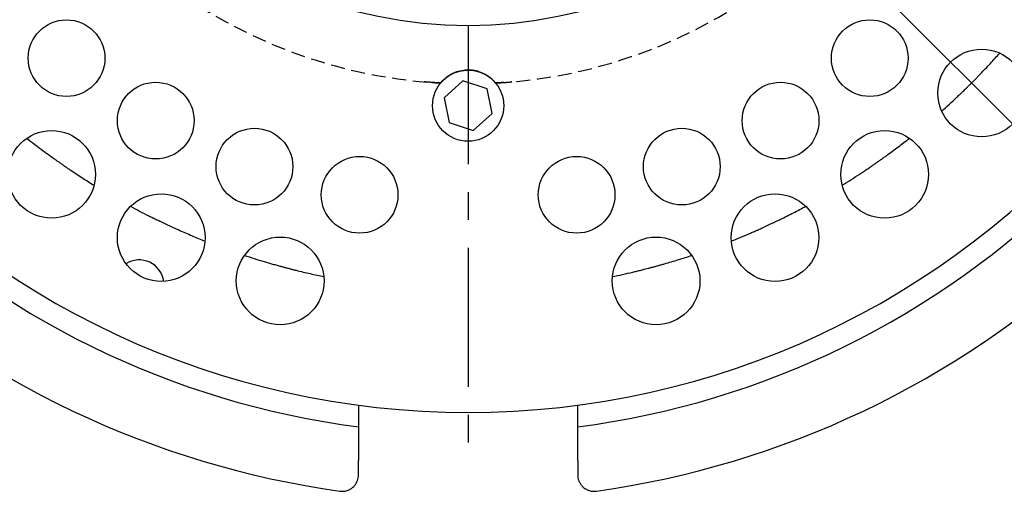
# Model space of a CAD drawing. Header units: millimetres. Extents: x 8 to 862, y 8 to 585.
# Tile 25 of 84: x 76 to 166, y 462 to 505. Entities that reach past the tile are written whole.
import ezdxf

# ---------------------------------------------------------------- set-up
doc = ezdxf.new("R2010")
doc.units = ezdxf.units.MM
doc.linetypes.add('CENTERX2', pattern=[20.32, 12.7, -2.54, 2.54, -2.54])
doc.linetypes.add('HIDDEN', pattern=[1.905, 1.27, -0.635])
for name, color, linetype in [('CENTERLINE', 4, 'CENTERX2'), ('DIMENSIONS', 2, 'Continuous'), ('HIDDEN', 3, 'HIDDEN')]:
    doc.layers.add(name, color=color, linetype=linetype)
doc.layers.add('OUTLINE', color=7, linetype='Continuous', lineweight=25)
doc.styles.add('SLDTEXTSTYLE0', font='TXT', dxfattribs={"width": 0.75})
doc.dimstyles.new('SLDDIMSTYLE8', dxfattribs={"dimtxt": 3.5, "dimasz": 2, "dimexe": 0, "dimexo": 0.0625, "dimgap": 0.875, "dimtad": 1, "dimdec": 4, "dimzin": 12, "dimdsep": 46, "dimtxsty": 'SLDTEXTSTYLE0', "dimsah": 1, "dimcen": 0.09, "dimazin": 3, "dimtfac": 1, "dimtofl": 0, "dimtmove": 0, "dimatfit": 3, "dimfxl": 0, "dimfrac": 2, "dimtolj": 1, "dimtzin": 12, "dimarcsym": 0})

# ---------------------------------------------------------------- blocks, each defined once
blk = doc.blocks.new('_D_64')
at = {"layer": 'DIMENSIONS'}
for p, q in [((169.48, 544.855), (205.285, 544.855)), ((143.911, 518.303), (179.532, 482.682))]:
    blk.add_line(p, q, dxfattribs=at)
blk.add_arc((117.359, 544.855), 85.926, 315, 0, dxfattribs=at)
for points in [[(203.285, 544.855), (202.761, 542.861), (203.761, 542.849)], [(178.118, 484.096), (179.873, 485.178), (179.158, 485.876)]]:
    blk.add_solid(points, dxfattribs=at)
at = {"layer": 'DIMENSIONS', "char_height": 3.5, "attachment_point": 1, "rotation": 67.5, "style": 'SLDTEXTSTYLE0'}
for s, insert in [('Relief', (191.838, 511.917)), ('45°', (188.643, 504.204))]:
    blk.add_mtext(s, dxfattribs=dict(at, insert=insert))

msp = doc.modelspace()

# ---------------------------------------------------------------- linework, layer by layer
at = {"layer": 'CENTERLINE'}
msp.add_line((117.35918, 544.85491), (117.35918, 464.40584), dxfattribs=at)
at = {"layer": 'HIDDEN'}
for centre, start, end in [((117.35918, 544.8549), 228.1240003, 266.8759965), ((117.35919, 544.85489), 273.1239975, 311.8760016)]:
    msp.add_arc(centre, 45.99999, start, end, dxfattribs=at)
for points, knots in [([(119.86605, 498.92326), (119.78791, 499.01198), (119.63084, 499.19029), (119.35931, 499.42392), (119.06361, 499.63034), (118.74322, 499.80255), (118.40357, 499.9394), (118.05437, 500.03668), (117.70073, 500.09294), (117.34805, 500.1109), (116.99933, 500.09129), (116.65934, 500.03441), (116.33185, 499.94415), (116.01528, 499.82064), (115.71377, 499.6643), (115.43102, 499.47751), (115.13427, 499.23826), (114.95588, 499.03897), (114.85231, 498.92326)], [0, 0, 0, 0, 0.06191043, 0.12443996, 0.18721551, 0.25064182, 0.31467444, 0.37879465, 0.44024673, 0.5020119, 0.56356277, 0.62297074, 0.68237273, 0.7413272, 0.80078528, 0.86004402, 0.91874772, 1, 1, 1, 1]), ([(114.85231, 498.92326), (114.93046, 499.01198), (115.08752, 499.19029), (115.35905, 499.42392), (115.65476, 499.63034), (115.97515, 499.80255), (116.31479, 499.9394), (116.664, 500.03668), (117.01764, 500.09294), (117.37031, 500.1109), (117.71904, 500.09129), (118.05902, 500.03441), (118.38652, 499.94415), (118.70309, 499.82064), (119.0046, 499.6643), (119.28735, 499.47751), (119.5841, 499.23826), (119.76249, 499.03897), (119.86605, 498.92326)], [0, 0, 0, 0, 0.06191053, 0.12444006, 0.18721562, 0.25064193, 0.31467455, 0.37879461, 0.44024685, 0.50201202, 0.56356289, 0.62297086, 0.68237269, 0.74132732, 0.8007854, 0.86004413, 0.91874783, 1, 1, 1, 1]), ([(114.54691, 498.94095), (114.70125, 498.93205), (115.02412, 498.91341), (114.48559, 498.94409), (114.2432, 498.96042), (113.97455, 498.97935), (113.76074, 498.99574), (113.5955, 499.00901), (113.46407, 499.02011), (113.40897, 499.02479), (113.3461, 499.03025), (113.41777, 499.02408), (113.47321, 499.01927), (113.6115, 499.00771), (113.77942, 498.99428), (113.99959, 498.97755), (114.25931, 498.95911), (114.44683, 498.94727), (114.54691, 498.94095)], [0, 0, 0, 0, 0.102208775, 0.213802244, 0.313818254, 0.400371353, 0.472436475, 0.529504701, 0.570478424, 0.594681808, 0.60220874, 0.611504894, 0.637676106, 0.680227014, 0.73834196, 0.811779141, 0.89954935, 1, 1, 1, 1]), ([(120.17146, 498.94095), (120.01711, 498.93205), (119.69424, 498.91341), (120.23277, 498.94409), (120.47517, 498.96042), (120.74381, 498.97935), (120.95763, 498.99574), (121.12287, 499.00901), (121.2543, 499.02011), (121.3094, 499.02479), (121.37226, 499.03025), (121.3006, 499.02408), (121.24516, 499.01927), (121.10686, 499.00771), (120.93894, 498.99428), (120.71877, 498.97755), (120.45905, 498.95911), (120.27153, 498.94727), (120.17146, 498.94095)], [0, 0, 0, 0, 0.10220908, 0.21380286, 0.31381887, 0.40037195, 0.47243707, 0.52950532, 0.57047873, 0.59468242, 0.60220905, 0.6115052, 0.6376761, 0.68022672, 0.73834166, 0.81177915, 0.89954935, 1, 1, 1, 1])]:
    msp.add_open_spline(points, degree=3, knots=knots, dxfattribs=at)
at = {"layer": 'OUTLINE'}
for p, q in [((116.88877, 499.11589), (115.16591, 497.57801)), ((119.08205, 498.39278), (116.88877, 499.11589)), ((119.55246, 496.1318), (119.08205, 498.39278)), ((115.16591, 497.57801), (115.63632, 495.31703)), ((117.82959, 494.59392), (119.55246, 496.1318)), ((115.63632, 495.31703), (117.82959, 494.59392)), ((107.35918, 469.51567), (107.35918, 467.549)), ((127.35918, 467.549), (127.35918, 469.51567)), ((107.35918, 467.549), (107.35918, 464.47456)), ((127.35918, 464.47456), (127.35918, 467.549)), ((107.35918, 463.16035), (107.35918, 464.47456)), ((127.35918, 464.47456), (127.35918, 463.16035))]:
    msp.add_line(p, q, dxfattribs=at)
for centre, radius in [((80.72029, 501.19037), 3.5), ((153.99808, 501.19037), 3.5), ((164.20501, 498.00908), 4), ((117.35918, 496.85491), 3.25), ((88.85918, 495.49146), 3.5), ((145.85918, 495.49146), 3.5), ((79.35974, 490.58608), 4), ((97.86403, 491.29243), 3.5), ((136.85433, 491.29243), 3.5), ((155.35862, 490.58608), 4), ((107.46124, 488.72087), 3.5), ((127.25713, 488.72086), 3.5), ((89.36072, 484.81201), 4), ((145.35764, 484.81202), 4), ((100.21242, 480.86232), 4), ((134.50595, 480.86232), 4)]:
    msp.add_circle(centre, radius, dxfattribs=at)
for centre, radius, start, end in [((117.35918, 544.85491), 40.67122, 180.0000026, 359.9999974), ((117.35918, 544.85492), 76.00001, 219.9913145, 320.0086855), ((117.35919, 544.8549), 77.95, 225.1121272, 262.6293602), ((117.35916, 544.85493), 77.95003, 277.37065, 314.8878655), ((117.35913, 544.8548), 83.99989, 227.1648502, 261.9872461), ((87.35329, 480.50705), 2.27073, 7.9044633, 122.0956086), ((117.35923, 544.85481), 83.99989, 278.012756, 312.8351495)]:
    msp.add_arc(centre, radius, start, end, dxfattribs=at)
for points, knots in [([(160.56199, 496.35728), (160.795, 496.56657), (161.2647, 496.98847), (161.82096, 497.50724), (162.24108, 497.90629), (162.52725, 498.18153), (162.78396, 498.43151), (163.01106, 498.655), (163.20656, 498.84899), (163.41654, 499.05912), (163.6378, 499.28269), (163.86794, 499.51759), (164.1738, 499.83295), (164.55138, 500.22802), (164.99763, 500.70476), (165.43193, 501.17773), (165.71555, 501.49438), (165.85681, 501.6521)], [0, 0, 0, 0, 0.12540837, 0.25280722, 0.30455082, 0.35742568, 0.41179131, 0.44802695, 0.48501234, 0.52207059, 0.56697452, 0.61096393, 0.65374792, 0.74288781, 0.82978222, 0.91522263, 1, 1, 1, 1]), ([(77.10043, 493.88692), (77.347, 493.6938), (77.84406, 493.30449), (78.45154, 492.84676), (78.91748, 492.50232), (79.23823, 492.2683), (79.52899, 492.0589), (79.78853, 491.87405), (80.01352, 491.71521), (80.25691, 491.5449), (80.5155, 491.36583), (80.7868, 491.17998), (81.15048, 490.93352), (81.60512, 490.63029), (82.1521, 490.2736), (82.6933, 489.92802), (83.0544, 489.7037), (83.23424, 489.59198)], [0, 0, 0, 0, 0.125408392, 0.252807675, 0.304551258, 0.357425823, 0.411791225, 0.448027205, 0.485012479, 0.522070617, 0.566974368, 0.610964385, 0.653747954, 0.742888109, 0.829782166, 0.915222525, 1, 1, 1, 1]), ([(151.48412, 489.59198), (151.74993, 489.75763), (152.28576, 490.09155), (152.92365, 490.50585), (153.40669, 490.82589), (153.73629, 491.04726), (154.03252, 491.24885), (154.29498, 491.42952), (154.52119, 491.58661), (154.76447, 491.75708), (155.0212, 491.93883), (155.28862, 492.13021), (155.64461, 492.38765), (156.08504, 492.71117), (156.6073, 493.10317), (157.11714, 493.49353), (157.45143, 493.75613), (157.61793, 493.88692)], [0, 0, 0, 0, 0.1254083, 0.2528077, 0.30455136, 0.35742596, 0.41179145, 0.44802723, 0.48501258, 0.52207064, 0.56697462, 0.6109642, 0.65374835, 0.7428881, 0.82978218, 0.91522266, 1, 1, 1, 1]), ([(86.56255, 487.67038), (86.83891, 487.52301), (87.39602, 487.22593), (88.07375, 486.88065), (88.59243, 486.62234), (88.94895, 486.44758), (89.27165, 486.29184), (89.55934, 486.15487), (89.80849, 486.03752), (90.07776, 485.91206), (90.36352, 485.78061), (90.66297, 485.64469), (91.06392, 485.46513), (91.56431, 485.24545), (92.16492, 484.98917), (92.75791, 484.74282), (93.15247, 484.58461), (93.34899, 484.50581)], [0, 0, 0, 0, 0.12540828, 0.25280731, 0.30455127, 0.35742594, 0.41179131, 0.44802717, 0.4850125, 0.52207057, 0.56697453, 0.61096418, 0.65374806, 0.74288805, 0.8297823, 0.91522247, 1, 1, 1, 1]), ([(141.36938, 484.50581), (141.65991, 484.62279), (142.24559, 484.85859), (142.94573, 485.15583), (143.477, 485.38713), (143.84004, 485.54789), (144.16677, 485.69499), (144.45662, 485.82734), (144.70667, 485.94276), (144.97586, 486.06839), (145.26025, 486.20281), (145.55684, 486.34483), (145.95212, 486.53656), (146.44205, 486.77867), (147.02444, 487.07403), (147.59432, 487.36993), (147.96913, 487.57049), (148.15581, 487.67038)], [0, 0, 0, 0, 0.12540815, 0.25280768, 0.30455096, 0.3574259, 0.41179137, 0.44802712, 0.48501248, 0.52207094, 0.56697451, 0.61096419, 0.65374825, 0.74288784, 0.82978241, 0.91522284, 1, 1, 1, 1]), ([(96.96041, 483.19136), (97.25816, 483.09422), (97.85839, 482.89839), (98.58579, 482.67604), (99.14144, 482.51173), (99.52289, 482.40153), (99.86773, 482.3042), (100.17483, 482.21927), (100.44058, 482.14695), (100.72754, 482.07017), (101.03179, 481.99033), (101.35029, 481.90848), (101.77633, 481.80127), (102.30726, 481.67181), (102.94326, 481.52374), (103.57001, 481.38409), (103.98605, 481.2968), (104.19326, 481.25332)], [0, 0, 0, 0, 0.125408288, 0.252807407, 0.304550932, 0.357425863, 0.411790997, 0.448027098, 0.485012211, 0.52207064, 0.566974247, 0.610964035, 0.653747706, 0.742887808, 0.829782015, 0.915222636, 1, 1, 1, 1]), ([(130.5251, 481.25332), (130.83153, 481.31807), (131.44926, 481.44859), (132.19038, 481.61974), (132.75374, 481.75526), (133.13918, 481.85055), (133.48649, 481.93867), (133.79492, 482.01868), (134.06122, 482.08893), (134.34813, 482.16591), (134.65153, 482.24889), (134.96829, 482.33726), (135.39086, 482.45743), (135.91538, 482.61079), (136.54021, 482.80053), (137.15282, 482.99298), (137.55677, 483.12541), (137.75795, 483.19136)], [0, 0, 0, 0, 0.125408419, 0.25280764, 0.304551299, 0.357426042, 0.411791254, 0.44802722, 0.485012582, 0.522070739, 0.566974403, 0.610964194, 0.653747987, 0.742888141, 0.829782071, 0.915222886, 1, 1, 1, 1]), ([(105.65009, 461.675), (105.65219, 461.6747), (105.71665, 461.66566), (105.84521, 461.65645), (106.03753, 461.66677), (106.2311, 461.70263), (106.46324, 461.7785), (106.67418, 461.89216), (106.85717, 462.03559), (107.00702, 462.18565), (107.15662, 462.38944), (107.27291, 462.6364), (107.34569, 462.89903), (107.35455, 463.07073), (107.35918, 463.16035)], [0, 0, 0, 0, 0.00248273, 0.07618815, 0.15037827, 0.22736017, 0.30591906, 0.43551256, 0.50517547, 0.57752838, 0.68314235, 0.7993141, 0.89524041, 1, 1, 1, 1]), ([(127.35918, 463.16035), (127.36356, 463.07338), (127.37219, 462.9017), (127.44367, 462.64121), (127.56042, 462.39168), (127.70866, 462.18869), (127.85786, 462.03879), (127.99625, 461.92932), (128.14288, 461.83873), (128.30561, 461.76223), (128.48279, 461.70399), (128.67463, 461.66752), (128.86851, 461.65623), (129.0002, 461.66545), (129.06617, 461.6747), (129.06827, 461.675)], [0, 0, 0, 0, 0.10165333, 0.20064644, 0.31386116, 0.42238894, 0.49289722, 0.56084195, 0.6284132, 0.69414331, 0.77084367, 0.84602815, 0.92203284, 0.99751742, 1, 1, 1, 1])]:
    msp.add_open_spline(points, degree=3, knots=knots, dxfattribs=at)

# ---------------------------------------------------------------- dimensions: what is measured, and where the dimension line sits
at = {"layer": 'DIMENSIONS'}
dim = msp.add_angular_dim_2l(base=(196.74404, 511.97262), line1=((143.20394, 519.01015), (117.35918, 544.85491)), line2=((154.70918, 544.85491), (168.4798, 544.85491)), text='<> Relief', dimstyle='SLDDIMSTYLE8', dxfattribs=at)
dim.commit()
dim.dimension.update_dxf_attribs({"geometry": '_D_64', "text_midpoint": (196.74404, 511.97262), "dimtype": 162})

doc.saveas('drawing.dxf')
